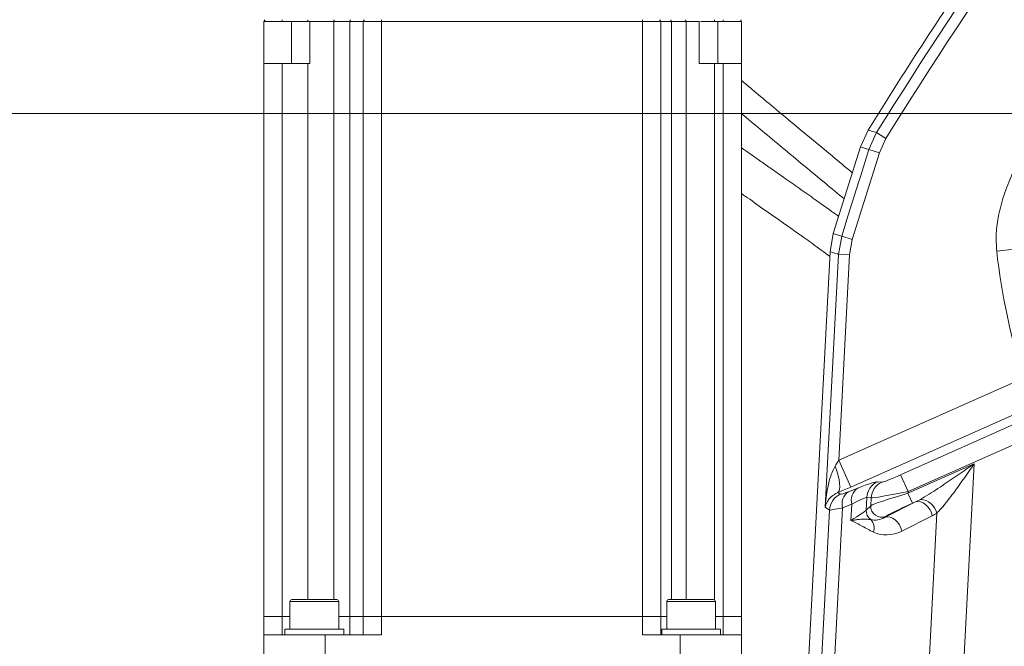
# Model space of a CAD drawing. Header units: millimetres. Extents: x 0 to 8410, y 0 to 5940.
# Tile 193 of 256: x 4858 to 5126, y 2587 to 2758. Entities that reach past the tile are written whole.
import ezdxf

# ---------------------------------------------------------------- set-up
doc = ezdxf.new("R2010")
doc.units = ezdxf.units.MM
doc.header["$LTSCALE"] = 10
doc.styles.add('SLDTEXTSTYLE0', font='TXT', dxfattribs={"width": 0.605})
doc.dimstyles.new('SLDDIMSTYLE0', dxfattribs={"dimtxt": 50, "dimasz": 50, "dimexe": 0, "dimexo": 0.0625, "dimgap": 12.5, "dimtad": 1, "dimtoh": 1, "dimdec": 1, "dimrnd": 1e-09, "dimzin": 12, "dimdsep": 46, "dimtxsty": 'SLDTEXTSTYLE0', "dimsah": 1, "dimcen": 0.09, "dimadec": 0, "dimazin": 0, "dimtfac": 1, "dimtofl": 0, "dimtmove": 0, "dimatfit": 3, "dimfxl": 1, "dimfrac": 2, "dimtolj": 1, "dimtzin": 12, "dimarcsym": 0})

# ---------------------------------------------------------------- blocks, each defined once
blk = doc.blocks.new('*D8')
at = {"color": 7, "linetype": 'Continuous', "lineweight": 0}
for p, q in [((5314.72, 3632.57), (4589.07, 3632.57)), ((4604.07, 3632.57), (4604.07, 2732.57)), ((5314.72, 2732.57), (4589.07, 2732.57))]:
    blk.add_line(p, q, dxfattribs=at)
for points in [[(4604.07, 3632.57), (4596.57, 3582.57), (4611.57, 3582.57)], [(4604.07, 2732.57), (4611.57, 2782.57), (4596.57, 2782.57)]]:
    blk.add_solid(points, dxfattribs=at)
at = {"color": 7, "linetype": 'Continuous', "lineweight": 0, "insert": (4539.62, 3125.29), "char_height": 50, "attachment_point": 1, "rotation": 90, "style": 'SLDTEXTSTYLE0'}
blk.add_mtext('900', dxfattribs=at)
blk = doc.blocks.new('*D9')
at = {"color": 7, "linetype": 'Continuous', "lineweight": 0}
for p, q in [((5314.72, 2732.57), (4589.07, 2732.57)), ((4604.07, 2237.57), (4604.07, 2732.57)), ((4975.83, 2237.57), (4589.07, 2237.57))]:
    blk.add_line(p, q, dxfattribs=at)
for points in [[(4604.07, 2732.57), (4596.57, 2682.57), (4611.57, 2682.57)], [(4604.07, 2237.57), (4611.57, 2287.57), (4596.57, 2287.57)]]:
    blk.add_solid(points, dxfattribs=at)
at = {"color": 7, "linetype": 'Continuous', "lineweight": 0, "insert": (4539.62, 2427.79), "char_height": 50, "attachment_point": 1, "rotation": 90, "style": 'SLDTEXTSTYLE0'}
blk.add_mtext('495', dxfattribs=at)
blk = doc.blocks.new('*D10')
at = {"color": 7, "linetype": 'Continuous', "lineweight": 0}
for p, q in [((5314.72, 3964.57), (4489.07, 3964.57)), ((4504.07, 2237.57), (4504.07, 3964.57)), ((4975.83, 2237.57), (4489.07, 2237.57))]:
    blk.add_line(p, q, dxfattribs=at)
for points in [[(4504.07, 3964.57), (4496.57, 3914.57), (4511.57, 3914.57)], [(4504.07, 2237.57), (4511.57, 2287.57), (4496.57, 2287.57)]]:
    blk.add_solid(points, dxfattribs=at)
at = {"color": 7, "linetype": 'Continuous', "lineweight": 0, "insert": (4439.62, 3024.71), "char_height": 50, "attachment_point": 1, "rotation": 90, "style": 'SLDTEXTSTYLE0'}
blk.add_mtext('1727', dxfattribs=at)

msp = doc.modelspace()

# ---------------------------------------------------------------- linework, layer by layer
at = {"color": 7, "linetype": 'Continuous', "lineweight": 0}
for p, q in [((4924.724686, 2746.174759), (4924.724686, 2757.574759)), ((4925.320765, 2757.574759), (4924.724686, 2757.574759)), ((4929.724686, 2757.574759), (4925.320765, 2757.574759)), ((4936.65869, 2757.574759), (4929.724686, 2757.574759)), ((4936.874793, 2757.574759), (4936.65869, 2757.574759)), ((4937.224686, 2757.574759), (4937.224686, 2746.174759)), ((4948.124686, 2757.574759), (4943.734156, 2757.574759)), ((4952.320765, 2757.574759), (4948.506177, 2757.574759)), ((4951.724686, 2595.574759), (4951.724686, 2757.574759)), ((4956.724686, 2757.574759), (4952.320765, 2757.574759)), ((5027.724686, 2757.574759), (4956.724686, 2757.574759)), ((5032.128607, 2757.574759), (5027.724686, 2757.574759)), ((5035.236791, 2757.574759), (5032.128607, 2757.574759)), ((5032.724686, 2757.574759), (5032.724686, 2595.574759)), ((5035.392799, 2757.574759), (5035.236791, 2757.574759)), ((5039.669055, 2757.574759), (5035.65802, 2757.574759)), ((5043.224686, 2746.174759), (5043.224686, 2757.574759)), ((5047.352804, 2757.574759), (5043.574106, 2757.574759)), ((5049.724686, 2757.574759), (5047.352804, 2757.574759)), ((5054.128607, 2757.574759), (5049.724686, 2757.574759)), ((5054.724686, 2757.574759), (5054.128607, 2757.574759)), ((5054.724686, 2757.574759), (5054.724686, 2746.174759)), ((4924.724686, 2595.574759), (4924.724686, 2746.174759)), ((4936.65869, 2746.174759), (4929.724686, 2746.174759)), ((4937.224686, 2746.174759), (4936.65869, 2746.174759)), ((5047.352804, 2746.174759), (5049.724686, 2746.174759)), ((5054.724686, 2746.174759), (5054.724686, 2595.574759)), ((5089.153633, 2728.01029), (5087.062039, 2723.438416)), ((5089.153633, 2728.01029), (5089.155051, 2728.012576)), ((5079.680183, 2699.814682), (5087.062033, 2723.438418)), ((5079.680178, 2699.814684), (5078.798618, 2694.904323)), ((5072.301555, 2570.932972), (5078.798484, 2694.90176)), ((5078.798484, 2694.90176), (5078.798618, 2694.904323)), ((4931.824445, 2599.674759), (4931.824445, 2592.174759)), ((4932.324445, 2600.174759), (4944.594445, 2600.174759)), ((4945.094445, 2592.174759), (4945.094445, 2599.674759)), ((5034.354928, 2599.674759), (5034.354928, 2592.174759)), ((5034.854928, 2600.174759), (5042.196663, 2600.174759)), ((5042.196663, 2600.174759), (5047.124928, 2600.174759)), ((5047.624928, 2592.174759), (5047.624928, 2599.674759)), ((4924.724686, 2590.574759), (4924.724686, 2595.574759)), ((4924.724686, 2595.574759), (4929.724686, 2595.574759)), ((4929.724686, 2595.574759), (4931.824445, 2595.574759)), ((4945.094445, 2595.574759), (4948.124686, 2595.574759)), ((4948.124686, 2595.574759), (4951.724686, 2595.574759)), ((4951.724686, 2590.574759), (4951.724686, 2595.574759)), ((4951.724686, 2595.574759), (4956.724686, 2595.574759)), ((4956.724686, 2595.574759), (5027.724686, 2595.574759)), ((5027.724686, 2595.574759), (5032.724686, 2595.574759)), ((5032.724686, 2595.574759), (5032.724686, 2590.574759)), ((5032.724686, 2595.574759), (5034.354928, 2595.574759)), ((5047.624928, 2595.574759), (5049.724686, 2595.574759)), ((5049.724686, 2595.574759), (5054.724686, 2595.574759)), ((5054.724686, 2595.574759), (5054.724686, 2590.574759)), ((4930.459445, 2592.174759), (4930.459445, 2590.574759)), ((4946.459445, 2592.174759), (4930.459445, 2592.174759)), ((4946.459445, 2590.574759), (4946.459445, 2592.174759)), ((5032.989928, 2592.174759), (5032.989928, 2590.574759)), ((5040.989928, 2592.174759), (5032.989928, 2592.174759)), ((5048.989928, 2592.174759), (5040.989928, 2592.174759)), ((5048.989928, 2590.574759), (5048.989928, 2592.174759)), ((4924.724686, 2590.574759), (4924.724686, 2575.574759)), ((4941.392502, 2590.574759), (4924.724686, 2590.574759)), ((4941.392502, 2575.574759), (4941.392502, 2590.574759)), ((4941.392502, 2590.574759), (4956.724686, 2590.574759)), ((5027.724686, 2590.574759), (5038.05687, 2590.574759)), ((5038.05687, 2590.574759), (5038.05687, 2575.574759)), ((5054.724686, 2590.574759), (5038.05687, 2590.574759)), ((5054.724686, 2575.574759), (5054.724686, 2590.574759))]:
    msp.add_line(p, q, dxfattribs=at)
at = {"color": 8, "linetype": 'Continuous', "lineweight": 0}
for p, q in [((4929.724686, 2757.574759), (4929.724686, 2758.066033)), ((4932.224686, 2757.574759), (4932.224686, 2746.174759)), ((4936.65869, 2757.574759), (4936.65869, 2758.066033)), ((4943.734156, 2757.574759), (4943.734156, 2600.174759)), ((4948.124686, 2595.574759), (4948.124686, 2757.574759)), ((4956.724686, 2757.574759), (4956.724686, 2758.066033)), ((4956.724686, 2757.574759), (4956.724686, 2595.574759)), ((5027.724686, 2757.574759), (5027.724686, 2758.066033)), ((5027.724686, 2595.574759), (5027.724686, 2757.574759)), ((5035.65802, 2757.574759), (5035.65802, 2600.174759)), ((5039.669055, 2600.174759), (5039.669055, 2757.574759)), ((5047.352804, 2757.574759), (5047.352804, 2758.066033)), ((5048.224686, 2746.174759), (5048.224686, 2757.574759)), ((5049.724686, 2757.574759), (5049.724686, 2758.066033)), ((4929.724686, 2746.174759), (4929.724686, 2595.574759)), ((4936.65869, 2600.174759), (4936.65869, 2746.174759)), ((5047.352804, 2746.174759), (5047.352804, 2600.119812)), ((5049.724686, 2595.574759), (5049.724686, 2746.174759)), ((5089.382793, 2722.741184), (5091.478531, 2727.317985)), ((5094.023451, 2725.737249), (5091.478531, 2727.317985)), ((5094.023451, 2725.737249), (5092.241832, 2721.847041)), ((5092.241832, 2721.847041), (5089.382793, 2722.741184)), ((5092.241832, 2721.847041), (5084.846558, 2698.200522)), ((5081.104165, 2694.178491), (5081.987499, 2699.094671)), ((5084.846558, 2698.200522), (5081.987499, 2699.094671)), ((5084.846558, 2698.200522), (5084.095948, 2694.021698)), ((5132.095534, 2695.927574), (5124.156561, 2695.034602)), ((5077.497396, 2625.357238), (5081.104165, 2694.178491)), ((5084.095948, 2694.021698), (5081.104165, 2694.178491)), ((5084.095948, 2694.021698), (5081.166377, 2638.12216)), ((5081.166377, 2638.12216), (5131.416575, 2660.494989)), ((5134.666009, 2653.196641), (5084.415811, 2630.823812)), ((5097.990698, 2634.161123), (5138.379541, 2652.143395)), ((5149.036777, 2651.422622), (5100.021594, 2629.599656)), ((5084.415811, 2630.823812), (5081.166377, 2638.12216)), ((5099.997612, 2629.142057), (5118.063773, 2637.18563)), ((5118.063773, 2637.18563), (5114.013425, 2559.900371)), ((5100.021594, 2629.599656), (5097.990698, 2634.161123)), ((5091.733985, 2632.274623), (5092.906084, 2632.154162)), ((5080.953924, 2629.312974), (5081.599591, 2628.86922)), ((5083.796698, 2629.557239), (5086.322235, 2630.530763)), ((5100.021594, 2629.599656), (5099.997612, 2629.142057)), ((5101.21615, 2626.405176), (5099.997612, 2629.142057)), ((5084.713783, 2626.160026), (5082.188245, 2625.186502)), ((5084.713783, 2626.160026), (5084.481055, 2621.719328)), ((5088.799086, 2627.973402), (5088.620052, 2624.557227)), ((5089.971185, 2627.852941), (5088.799086, 2627.973402)), ((5089.861084, 2625.752083), (5089.971185, 2627.852941)), ((5093.802117, 2622.611635), (5102.098457, 2626.798005)), ((5102.098457, 2626.798005), (5101.21615, 2626.405176)), ((5075.710073, 2568.582941), (5078.644182, 2624.569073)), ((5078.644182, 2624.569073), (5077.497396, 2625.357238)), ((5082.188245, 2625.186502), (5079.153615, 2567.28231)), ((5088.620052, 2624.557227), (5089.861084, 2625.752083)), ((5104.512937, 2559.667713), (5107.871314, 2623.749372)), ((5094.059099, 2622.859055), (5093.802117, 2622.611635)), ((5106.634652, 2622.996247), (5098.338312, 2618.809877)), ((4931.954064, 2599.674759), (4931.824445, 2599.674759)), ((4945.094445, 2599.674759), (4931.954064, 2599.674759)), ((5042.295011, 2599.674759), (5034.354928, 2599.674759)), ((5047.624928, 2599.674759), (5042.295011, 2599.674759)), ((4929.724686, 2595.574759), (4929.724686, 2590.574759)), ((4948.124686, 2590.574759), (4948.124686, 2595.574759)), ((4956.724686, 2595.574759), (4956.724686, 2590.574759)), ((5027.724686, 2590.574759), (5027.724686, 2595.574759)), ((5049.724686, 2590.574759), (5049.724686, 2595.574759))]:
    msp.add_line(p, q, dxfattribs=at)
at = {"color": 8, "linetype": 'Continuous', "lineweight": 0, "flags": 128}
for points in [[(4948.506177, 2757.574759), (4948.444433, 2757.584155), (4948.385009, 2757.611989), (4948.33014, 2757.657215), (4948.281886, 2757.718134), (4948.242062, 2757.792456), (4948.212164, 2757.877387), (4948.193316, 2757.969737), (4948.186226, 2758.066033)], [(5089.155051, 2728.012576), (5089.614113, 2727.875384), (5090.388905, 2727.643788), (5091.1637, 2727.412133), (5091.478531, 2727.317985)], [(5081.987499, 2699.094671), (5083.77842, 2704.821154), (5086.580607, 2713.781169), (5087.157285, 2715.625102), (5089.382793, 2722.741184)], [(5089.382793, 2722.741184), (5088.756718, 2722.929694), (5087.909573, 2723.184706), (5087.52297, 2723.301059), (5087.062429, 2723.439645)], [(5079.679804, 2699.813509), (5080.711561, 2699.492195), (5081.422838, 2699.270617), (5081.676469, 2699.191591), (5081.987499, 2699.094671)], [(5081.104165, 2694.178491), (5080.791839, 2694.276501), (5080.022978, 2694.517726), (5079.254113, 2694.758883), (5078.798484, 2694.90176)], [(5080.953924, 2629.312974), (5081.227277, 2629.640167), (5081.395971, 2630.174466), (5081.454996, 2630.899998), (5081.402596, 2631.795208), (5081.240329, 2632.8335), (5080.973016, 2633.984027), (5080.608599, 2635.212608), (5080.157903, 2636.482744)], [(5106.634652, 2622.996247), (5106.369603, 2623.873935), (5105.960636, 2624.712191), (5105.429991, 2625.465428), (5104.806526, 2626.092685), (5104.124146, 2626.559848), (5103.419961, 2626.841515), (5102.732265, 2626.922366), (5102.098457, 2626.798005)], [(5098.338312, 2618.809877), (5098.073263, 2619.687566), (5097.664296, 2620.525821), (5097.133651, 2621.279059), (5096.510186, 2621.906315), (5095.827806, 2622.373479), (5095.123621, 2622.655145), (5094.435925, 2622.735996), (5093.802117, 2622.611635)]]:
    msp.add_lwpolyline(points, dxfattribs=at)
at = {"color": 8, "linetype": 'Continuous', "lineweight": 0}
for centre, radius, start, end in [((6193.802699, 2042.626864), 1297.659625, 141.873262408, 148.154174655), ((6193.802699, 2042.626864), 1294.663737, 141.873262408, 148.154174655), ((4944.242068, 2758.009771), 0.443462, 172.7111941, 258.7969331), ((5035.150309, 2758.009609), 0.443366, 281.24798503, 7.31149447), ((5039.145969, 2758.021454), 0.45141, 278.28856345, 5.66744911), ((5308.702803, 2715.792275), 185.709979, 186.41762809, 197.32320425), ((5093.798567, 2627.713964), 5.006208, 114.35596784, 177.02940729), ((5094.970666, 2627.593502), 5.006208, 114.35596784, 177.02940729), ((5083.64469, 2624.297991), 5.00785, 114.10302522, 176.89697478), ((5086.097289, 2626.229282), 4.04574, 124.65581666, 194.93646788), ((5088.622826, 2627.202807), 4.04574, 124.65581666, 194.93646788), ((5103.149131, 2622.599861), 4.860081, 13.68128333, 87.29942261), ((5091.639432, 2624.440531), 3.021634, 177.78667886, 235.48290538), ((5092.872904, 2625.630133), 3.014287, 177.68131789, 293.17396371), ((5087.302803, 2619.649885), 3.490259, 341.30681244, 41.24259259)]:
    msp.add_arc(centre, radius, start, end, dxfattribs=at)
at = {"color": 7, "linetype": 'Continuous', "lineweight": 0}
for centre, radius, start, end in [((6193.802699, 2042.626864), 1300, 145.766516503, 148.182201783), ((4925.320765, 2758.074759), 0.5, 181, 270), ((4952.320765, 2758.074759), 0.5, 181, 270), ((5032.128607, 2758.074759), 0.5, 270, 359), ((5054.128607, 2758.074759), 0.5, 270, 359), ((4932.324445, 2599.674759), 0.5, 90, 180), ((4944.594445, 2599.674759), 0.5, 0, 90), ((5034.854928, 2599.674759), 0.5, 90, 180), ((5047.124928, 2599.674759), 0.5, 0, 90)]:
    msp.add_arc(centre, radius, start, end, dxfattribs=at)
at = {"color": 8, "linetype": 'Continuous', "lineweight": 0}
for centre, major_axis, ratio, start_param, end_param in [((5081.200239, 2638.768278), (3.279031, 5.476098), 0.0476443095, 4.3105526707, 4.6226942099), ((5098.00609, 2634.454813), (5.12539, 2.288808), 0.0466691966, 3.222472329, 4.6885489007), ((5071.333962, 2623.072017), (20.501561, 9.155234), 0.0466691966, 0.0808796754, 0.7302883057), ((5084.449673, 2631.46993), (11.275859, 5.035378), 0.0466691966, 4.3764073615, 4.6885489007), ((5089.792007, 2632.540737), (8.200625, 3.662093), 0.0466691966, 3.1701124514, 3.8718809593), ((5099.976064, 2628.730891), (10.172376, 3.043535), 0.0365202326, 1.5577518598, 3.0238284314), ((5100.036986, 2629.893346), (10.119485, 2.022794), 0.0276154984, 3.239271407, 4.7053479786), ((5073.364858, 2618.51055), (15.504666, 9.428154), 0.0535876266, 0.0681767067, 0.7175853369), ((5101.194602, 2625.99401), (7.175546, 3.204332), 0.0466691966, 1.5469562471, 3.0130328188), ((5103.780943, 2630.826504), (6.88293, 4.659604), 0.3204543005, 4.2575391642, 4.4415325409), ((5091.822903, 2627.97927), (13.195065, 3.394929), 0.0329524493, 3.1836081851, 3.8853766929), ((5073.251092, 2616.339766), (15.453522, 8.402983), 0.0513249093, 5.4975716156, 6.1469802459), ((5106.692422, 2630.67392), (4.739414, 7.886621), 0.6101748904, 3.9108156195, 4.0948089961), ((5092.207641, 2624.986565), (3.795871, 1.882616), 0.6719592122, 3.7842566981, 4.8005861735), ((5095.11912, 2624.833981), (7.490896, 3.286731), 0.8342195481, 3.7605884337, 4.776917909)]:
    msp.add_ellipse(centre, major_axis=major_axis, ratio=ratio, start_param=start_param, end_param=end_param, dxfattribs=at)
at = {"color": 7, "linetype": 'Continuous', "lineweight": 0}
for points, knots in [([(4937.224686, 2757.574759), (4937.213918, 2757.574759), (4937.203046, 2757.574759), (4936.837178, 2757.574759), (4936.83371, 2757.574759)], [0, 0, 0, 0, 0.9905191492, 1, 1, 1, 1]), ([(5084.859562, 2716.389969), (5082.991003, 2717.942782), (5079.097135, 2721.178669), (5073.253363, 2726.02126), (5067.557877, 2730.749452), (5062.371705, 2735.072025), (5058.136829, 2738.617648), (5055.67563, 2740.697206), (5054.724686, 2741.500693)], [0, 0, 0, 0, 0.1858261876, 0.3872408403, 0.5752978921, 0.7473027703, 0.9023643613, 1, 1, 1, 1]), ([(5054.724686, 2732.486903), (5054.94724, 2732.299666), (5056.81064, 2730.731961), (5060.528809, 2727.631552), (5065.977109, 2723.099751), (5071.735824, 2718.325277), (5077.350108, 2713.672054), (5080.964932, 2710.66223), (5082.635211, 2709.271499)], [0, 0, 0, 0, 0.0244705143, 0.2048869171, 0.3999769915, 0.6083867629, 0.8190497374, 1, 1, 1, 1]), ([(5081.144521, 2704.500925), (5081.079009, 2704.548602), (5080.10386, 2705.258279), (5077.954282, 2706.801572), (5074.448306, 2709.303807), (5070.428702, 2712.144345), (5066.366069, 2714.999829), (5062.753206, 2717.53275), (5059.712123, 2719.664352), (5057.11202, 2721.487802), (5055.491513, 2722.62698), (5054.724686, 2723.166041)], [0, 0, 0, 0, 0.0077050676, 0.1146904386, 0.248775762, 0.4109519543, 0.5717990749, 0.7077302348, 0.8175811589, 0.9136791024, 1, 1, 1, 1]), ([(5054.724686, 2710.704743), (5055.460469, 2710.189017), (5057.926737, 2708.460357), (5062.18751, 2705.473251), (5066.942699, 2702.122123), (5071.320326, 2699.008107), (5075.093999, 2696.300297), (5077.576637, 2694.476174), (5078.731702, 2693.627488)], [0, 0, 0, 0, 0.0902506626, 0.3025108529, 0.5236725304, 0.6784203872, 0.8503828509, 1, 1, 1, 1])]:
    msp.add_open_spline(points, degree=3, knots=knots, dxfattribs=at)
for points in [[(4943.734156, 2757.574759), (4942.783729, 2757.574759), (4940.882875, 2757.574759), (4938.444083, 2757.574759), (4937.224686, 2757.574759)], [(4951.724686, 2757.574759), (4951.678623, 2757.574759), (4951.586496, 2757.574759), (4950.843387, 2757.574759), (4949.720383, 2757.574759), (4948.656585, 2757.574759), (4948.124686, 2757.574759)], [(4956.724686, 2757.574759), (4956.069501, 2757.574759), (4954.759131, 2757.574759), (4953.106406, 2757.574759), (4951.95016, 2757.574759), (4951.799844, 2757.574759), (4951.724686, 2757.574759)], [(5032.724686, 2757.574759), (5032.649528, 2757.574759), (5032.499213, 2757.574759), (5031.342967, 2757.574759), (5029.690242, 2757.574759), (5028.379872, 2757.574759), (5027.724686, 2757.574759)], [(5035.65802, 2757.574759), (5035.220527, 2757.574759), (5034.345543, 2757.574759), (5033.435311, 2757.574759), (5032.835706, 2757.574759), (5032.761693, 2757.574759), (5032.724686, 2757.574759)], [(5043.224686, 2757.574759), (5042.555461, 2757.574759), (5041.21701, 2757.574759), (5040.18504, 2757.574759), (5039.669055, 2757.574759)], [(4929.724686, 2746.174759), (4929.069501, 2746.174759), (4927.759131, 2746.174759), (4926.106406, 2746.174759), (4924.95016, 2746.174759), (4924.799844, 2746.174759), (4924.724686, 2746.174759)], [(5047.352804, 2746.174759), (5046.640975, 2746.174759), (5045.217317, 2746.174759), (5043.888897, 2746.174759), (5043.224686, 2746.174759)], [(5049.724686, 2746.174759), (5050.379872, 2746.174759), (5051.690242, 2746.174759), (5053.342967, 2746.174759), (5054.499213, 2746.174759), (5054.649528, 2746.174759), (5054.724686, 2746.174759)]]:
    msp.add_open_spline(points, degree=3, dxfattribs=at)
at = {"color": 8, "linetype": 'Continuous', "lineweight": 0}
for points, knots in [([(5124.156561, 2695.034602), (5124.064184, 2696.662056), (5123.879265, 2699.919881), (5124.631608, 2705.083056), (5126.060087, 2710.408729), (5128.192667, 2715.831276), (5130.782075, 2721.145641), (5132.721808, 2724.622955), (5133.745691, 2726.387181), (5133.75268, 2726.399224)], [0, 0, 0, 0, 0.1463610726, 0.2929845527, 0.4670395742, 0.6418086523, 0.8164270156, 0.9987469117, 1, 1, 1, 1]), ([(5103.378121, 2627.454545), (5103.768907, 2627.678148), (5105.753144, 2628.813501), (5109.201227, 2631.094949), (5113.693867, 2634.149467), (5116.599691, 2636.170174), (5118.056452, 2637.180552), (5118.063773, 2637.18563)], [0, 0, 0, 0, 0.0798210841, 0.4052955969, 0.701847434, 0.998501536, 1, 1, 1, 1]), ([(5118.063773, 2637.18563), (5118.058832, 2637.17854), (5117.063104, 2635.749918), (5115.079871, 2632.89656), (5112.528288, 2629.346865), (5110.412818, 2626.57478), (5109.000548, 2624.872356), (5108.154247, 2624.030738), (5107.871314, 2623.749372)], [0, 0, 0, 0, 0.0014720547, 0.2966228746, 0.591424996, 0.7549768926, 0.9180847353, 1, 1, 1, 1]), ([(5077.497396, 2625.357238), (5077.497893, 2625.364754), (5077.614694, 2627.13083), (5078.009076, 2630.122948), (5078.862487, 2633.882912), (5079.792753, 2635.749906), (5080.157903, 2636.482744)], [0, 0, 0, 0, 0.0019723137, 0.4634370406, 0.7893869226, 1, 1, 1, 1]), ([(5080.953924, 2629.312974), (5080.460581, 2629.061559), (5079.204348, 2628.421363), (5078.356894, 2627.389011), (5077.748102, 2626.324187), (5077.558401, 2625.684006), (5077.497883, 2625.359844), (5077.497396, 2625.357238)], [0, 0, 0, 0, 0.21021844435, 0.53529307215, 0.76569689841, 0.99811617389, 1, 1, 1, 1]), ([(5084.481055, 2621.719328), (5084.487209, 2621.720269), (5084.704626, 2621.753497), (5085.125361, 2621.814613), (5085.921347, 2621.918151), (5087.160497, 2622.047267), (5088.660154, 2622.112118), (5089.504765, 2622.004607), (5089.927216, 2621.950834)], [0, 0, 0, 0, 0.0025793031, 0.0911283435, 0.1795527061, 0.3554366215, 0.6776067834, 1, 1, 1, 1]), ([(5090.608945, 2618.531256), (5089.594896, 2619.079242), (5087.56731, 2620.174937), (5085.530923, 2621.270076), (5084.486141, 2621.717152), (5084.481055, 2621.719328)], [0, 0, 0, 0, 0.4989064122, 0.9975607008, 1, 1, 1, 1])]:
    msp.add_open_spline(points, degree=3, knots=knots, dxfattribs=at)

# ---------------------------------------------------------------- dimensions: what is measured, and where the dimension line sits
at = {"color": 7, "linetype": 'Continuous', "lineweight": 0}
for base, p1, p2, picture, middle in [((4504.072845, 3964.574759), (4975.825542, 2237.574759), (5314.724686, 3964.574759), '*D10', (4504.072845, 3101.074759)), ((4604.072845, 2732.574759), (5314.724686, 3632.574759), (5314.724686, 2732.574759), '*D8', (4604.072845, 3182.574759)), ((4604.072845, 2732.574759), (4975.825542, 2237.574759), (5314.724686, 2732.574759), '*D9', (4604.072845, 2485.074759))]:
    dim = msp.add_linear_dim(base=base, p1=p1, p2=p2, angle=90, dimstyle='SLDDIMSTYLE0', dxfattribs=at)
    dim.commit()
    dim.dimension.update_dxf_attribs({"geometry": picture, "text_midpoint": middle, "dimtype": 160})

doc.saveas('drawing.dxf')
